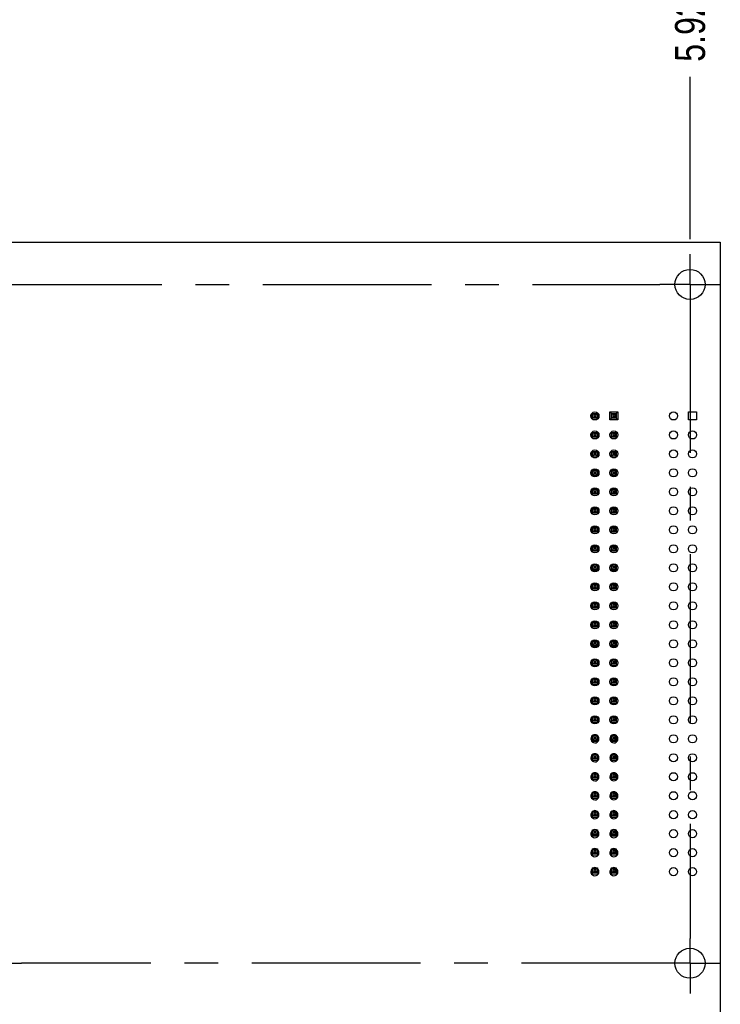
# Model space of a CAD drawing. Header units: inches. Extents: x 0 to 34, y 0 to 22.
# Tile 31 of 33: x 25.1 to 28, y 14 to 18.1. Entities that reach past the tile are written whole.
import ezdxf

# ---------------------------------------------------------------- set-up
doc = ezdxf.new("R2010")
doc.units = ezdxf.units.IN
doc.header["$LTSCALE"] = 1.87
doc.header["$MEASUREMENT"] = 0
doc.linetypes.add('CENTER', pattern=[0.6, 0.375, -0.075, 0.075, -0.075])
doc.layers.get('0').update_dxf_attribs({"linetype": 'CONTINUOUS'})
doc.layers.add('02___PRT_ALL_AXES', color=7, linetype='CONTINUOUS')
doc.layers.add('DIMENSIONS', color=7, linetype='CONTINUOUS')
doc.styles.get("Standard").update_dxf_attribs({"font": 'txt', "width": 0.8})
doc.dimstyles.new('DIMSTYLE_2', dxfattribs={"dimtxt": 0.125, "dimasz": 0.18, "dimexe": 0.18, "dimexo": 0.0625, "dimgap": 0.09, "dimtad": 0, "dimtih": 1, "dimtoh": 1, "dimdec": 3, "dimzin": 4, "dimdsep": 46, "dimtxsty": 'STANDARD', "dimblk": '_FILLED', "dimblk1": '_FILLED', "dimblk2": '_FILLED', "dimcen": 0.09, "dimadec": 0, "dimazin": 0, "dimtp": 0.01, "dimtm": 0.01, "dimtfac": 1, "dimtdec": 3, "dimtofl": 0, "dimtmove": 0, "dimatfit": 3, "dimldrblk": '_FILLED', "dimfxl": 1, "dimtolj": 1, "dimtzin": 4, "dimarcsym": 0})

# ---------------------------------------------------------------- blocks, each defined once
blk = doc.blocks.new('*D53')
at = {"layer": 'DIMENSIONS', "color": 2, "linetype": 'CONTINUOUS'}
blk.add_line((27.9006, 17.1366), (27.9006, 17.8125), dxfattribs=at)
at = {"layer": 'DIMENSIONS', "color": 2, "linetype": 'CONTINUOUS', "insert": (27.8381, 17.875), "char_height": 0.125, "width": 1.425, "attachment_point": 1, "rotation": 90, "line_spacing_factor": 0.9}
blk.add_mtext('5.924{\\Ftxt.shx;\\W1.000000;\\H0.125000; }[150.47]', dxfattribs=at)
blk = doc.blocks.new('_FILLED')
at = {"color": 0, "linetype": 'BYBLOCK'}
blk.add_solid([(0, 0), (-1, 0.174), (-1, -0.174)], dxfattribs=at)

msp = doc.modelspace()

# ---------------------------------------------------------------- linework, layer by layer
at = {"color": 7, "linetype": 'CONTINUOUS'}
for p, q in [((21.9766, 17.125), (28.0266, 17.125)), ((28.0266, 17.125), (28.0266, 13.075)), ((27.4888, 16.4076), (27.4888, 16.3961)), ((27.4929, 16.3897), (27.5013, 16.3982)), ((27.493, 16.4142), (27.5013, 16.4059)), ((27.4953, 16.4119), (27.515, 16.4119)), ((27.4953, 16.3922), (27.4953, 16.4119)), ((27.515, 16.3922), (27.4953, 16.3922)), ((27.5013, 16.4059), (27.509, 16.4059)), ((27.5013, 16.3982), (27.5013, 16.4059)), ((27.509, 16.3982), (27.5013, 16.3982)), ((27.509, 16.4059), (27.5169, 16.4138)), ((27.509, 16.4059), (27.509, 16.3982)), ((27.5171, 16.3901), (27.509, 16.3982)), ((27.515, 16.4119), (27.515, 16.3922)), ((27.5668, 16.4189), (27.6008, 16.4189)), ((27.5668, 16.3849), (27.5668, 16.4189)), ((27.6008, 16.3849), (27.5668, 16.3849)), ((27.5675, 16.4184), (27.5801, 16.4059)), ((27.5675, 16.3856), (27.5801, 16.3982)), ((27.5741, 16.4119), (27.5938, 16.4119)), ((27.5741, 16.3922), (27.5741, 16.4119)), ((27.5938, 16.3922), (27.5741, 16.3922)), ((27.5801, 16.4059), (27.5878, 16.4059)), ((27.5801, 16.3982), (27.5801, 16.4059)), ((27.5878, 16.3982), (27.5801, 16.3982)), ((27.5878, 16.4059), (27.6003, 16.4184)), ((27.5878, 16.4059), (27.5878, 16.3982)), ((27.6003, 16.3856), (27.5878, 16.3982)), ((27.5938, 16.4119), (27.5938, 16.3922)), ((27.6008, 16.4189), (27.6008, 16.3849)), ((27.8938, 16.4189), (27.9278, 16.4189)), ((27.8938, 16.3849), (27.8938, 16.4189)), ((27.9278, 16.3849), (27.8938, 16.3849)), ((27.9278, 16.4189), (27.9278, 16.3849)), ((27.4888, 16.3286), (27.4888, 16.3171)), ((27.4927, 16.3109), (27.5013, 16.3194)), ((27.4932, 16.3353), (27.5013, 16.3271)), ((27.4953, 16.3331), (27.515, 16.3331)), ((27.4953, 16.3134), (27.4953, 16.3331)), ((27.515, 16.3134), (27.4953, 16.3134)), ((27.5105, 16.3069), (27.499, 16.3069)), ((27.5013, 16.3271), (27.509, 16.3271)), ((27.5013, 16.3194), (27.5013, 16.3271)), ((27.509, 16.3194), (27.5013, 16.3194)), ((27.509, 16.3271), (27.5168, 16.3349)), ((27.509, 16.3271), (27.509, 16.3194)), ((27.5172, 16.3113), (27.509, 16.3194)), ((27.515, 16.3331), (27.515, 16.3134)), ((27.5716, 16.311), (27.5801, 16.3194)), ((27.572, 16.3352), (27.5801, 16.3271)), ((27.5741, 16.3331), (27.5938, 16.3331)), ((27.5741, 16.3134), (27.5741, 16.3331)), ((27.5938, 16.3134), (27.5741, 16.3134)), ((27.5895, 16.3069), (27.578, 16.3069)), ((27.5801, 16.3271), (27.5878, 16.3271)), ((27.5801, 16.3194), (27.5801, 16.3271)), ((27.5878, 16.3194), (27.5801, 16.3194)), ((27.5878, 16.3271), (27.5956, 16.335)), ((27.5878, 16.3271), (27.5878, 16.3194)), ((27.5961, 16.3111), (27.5878, 16.3194)), ((27.5938, 16.3331), (27.5938, 16.3134)), ((27.4888, 16.2496), (27.4888, 16.2381)), ((27.4926, 16.232), (27.5013, 16.2407)), ((27.4933, 16.2564), (27.5013, 16.2484)), ((27.4953, 16.2544), (27.515, 16.2544)), ((27.4953, 16.2347), (27.4953, 16.2544)), ((27.515, 16.2347), (27.4953, 16.2347)), ((27.5112, 16.2281), (27.4983, 16.2281)), ((27.5013, 16.2484), (27.509, 16.2484)), ((27.5013, 16.2407), (27.5013, 16.2484)), ((27.509, 16.2407), (27.5013, 16.2407)), ((27.509, 16.2484), (27.5166, 16.256)), ((27.509, 16.2484), (27.509, 16.2407)), ((27.5173, 16.2324), (27.509, 16.2407)), ((27.515, 16.2544), (27.515, 16.2347)), ((27.5715, 16.2321), (27.5801, 16.2407)), ((27.5722, 16.2563), (27.5801, 16.2484)), ((27.5741, 16.2544), (27.5938, 16.2544)), ((27.5741, 16.2347), (27.5741, 16.2544)), ((27.5938, 16.2347), (27.5741, 16.2347)), ((27.5902, 16.2281), (27.5773, 16.2281)), ((27.5801, 16.2484), (27.5878, 16.2484)), ((27.5801, 16.2407), (27.5801, 16.2484)), ((27.5878, 16.2407), (27.5801, 16.2407)), ((27.5878, 16.2484), (27.5955, 16.2561)), ((27.5878, 16.2484), (27.5878, 16.2407)), ((27.5962, 16.2323), (27.5878, 16.2407)), ((27.5938, 16.2544), (27.5938, 16.2347)), ((27.4888, 16.1706), (27.4888, 16.1591)), ((27.4925, 16.1531), (27.5013, 16.162)), ((27.4934, 16.1775), (27.5013, 16.1697)), ((27.4953, 16.1757), (27.515, 16.1757)), ((27.4953, 16.156), (27.4953, 16.1757)), ((27.515, 16.156), (27.4953, 16.156)), ((27.5118, 16.1494), (27.4977, 16.1494)), ((27.5013, 16.1697), (27.509, 16.1697)), ((27.5013, 16.162), (27.5013, 16.1697)), ((27.509, 16.162), (27.5013, 16.162)), ((27.509, 16.1697), (27.5165, 16.1771)), ((27.509, 16.1697), (27.509, 16.162)), ((27.5174, 16.1536), (27.509, 16.162)), ((27.515, 16.1757), (27.515, 16.156)), ((27.5714, 16.1533), (27.5801, 16.162)), ((27.5723, 16.1774), (27.5801, 16.1697)), ((27.5741, 16.1757), (27.5938, 16.1757)), ((27.5741, 16.156), (27.5741, 16.1757)), ((27.5938, 16.156), (27.5741, 16.156)), ((27.5908, 16.1494), (27.5767, 16.1494)), ((27.5801, 16.1697), (27.5878, 16.1697)), ((27.5801, 16.162), (27.5801, 16.1697)), ((27.5878, 16.162), (27.5801, 16.162)), ((27.5878, 16.1697), (27.5954, 16.1773)), ((27.5878, 16.1697), (27.5878, 16.162)), ((27.5963, 16.1534), (27.5878, 16.162)), ((27.5938, 16.1757), (27.5938, 16.156)), ((27.4936, 16.0987), (27.5013, 16.0909)), ((27.4953, 16.0969), (27.515, 16.0969)), ((27.4953, 16.0772), (27.4953, 16.0969)), ((27.509, 16.0909), (27.5164, 16.0983)), ((27.515, 16.0969), (27.515, 16.0772)), ((27.5724, 16.0985), (27.5801, 16.0909)), ((27.5741, 16.0969), (27.5938, 16.0969)), ((27.5741, 16.0772), (27.5741, 16.0969)), ((27.5878, 16.0909), (27.5952, 16.0984)), ((27.5938, 16.0969), (27.5938, 16.0772)), ((27.4888, 16.0916), (27.4888, 16.0801)), ((27.4924, 16.0743), (27.5013, 16.0832)), ((27.515, 16.0772), (27.4953, 16.0772)), ((27.5123, 16.0707), (27.4972, 16.0707)), ((27.5013, 16.0909), (27.509, 16.0909)), ((27.5013, 16.0832), (27.5013, 16.0909)), ((27.509, 16.0832), (27.5013, 16.0832)), ((27.509, 16.0909), (27.509, 16.0832)), ((27.5175, 16.0747), (27.509, 16.0832)), ((27.5712, 16.0744), (27.5801, 16.0832)), ((27.5938, 16.0772), (27.5741, 16.0772)), ((27.5913, 16.0707), (27.5762, 16.0707)), ((27.5801, 16.0909), (27.5878, 16.0909)), ((27.5801, 16.0832), (27.5801, 16.0909)), ((27.5878, 16.0832), (27.5801, 16.0832)), ((27.5878, 16.0909), (27.5878, 16.0832)), ((27.5964, 16.0746), (27.5878, 16.0832)), ((27.4937, 16.0198), (27.5013, 16.0122)), ((27.4953, 16.0182), (27.515, 16.0182)), ((27.4953, 15.9985), (27.4953, 16.0182)), ((27.509, 16.0122), (27.5162, 16.0194)), ((27.515, 16.0182), (27.515, 15.9985)), ((27.5726, 16.0197), (27.5801, 16.0122)), ((27.5741, 16.0182), (27.5938, 16.0182)), ((27.5741, 15.9985), (27.5741, 16.0182)), ((27.5878, 16.0122), (27.5951, 16.0195)), ((27.5938, 16.0182), (27.5938, 15.9985)), ((27.4888, 16.0126), (27.4888, 16.0011)), ((27.4922, 15.9954), (27.5013, 16.0045)), ((27.515, 15.9985), (27.4953, 15.9985)), ((27.5128, 15.9919), (27.4967, 15.9919)), ((27.5013, 16.0122), (27.509, 16.0122)), ((27.5013, 16.0045), (27.5013, 16.0122)), ((27.509, 16.0045), (27.5013, 16.0045)), ((27.509, 16.0122), (27.509, 16.0045)), ((27.5177, 15.9958), (27.509, 16.0045)), ((27.5711, 15.9955), (27.5801, 16.0045)), ((27.5938, 15.9985), (27.5741, 15.9985)), ((27.5918, 15.9919), (27.5757, 15.9919)), ((27.5801, 16.0122), (27.5878, 16.0122)), ((27.5801, 16.0045), (27.5801, 16.0122)), ((27.5878, 16.0045), (27.5801, 16.0045)), ((27.5878, 16.0122), (27.5878, 16.0045)), ((27.5965, 15.9957), (27.5878, 16.0045)), ((27.4888, 15.9336), (27.4888, 15.9221)), ((27.4938, 15.9409), (27.5013, 15.9334)), ((27.4953, 15.9394), (27.515, 15.9394)), ((27.4953, 15.9197), (27.4953, 15.9394)), ((27.5013, 15.9334), (27.509, 15.9334)), ((27.5013, 15.9257), (27.5013, 15.9334)), ((27.509, 15.9334), (27.5161, 15.9405)), ((27.509, 15.9334), (27.509, 15.9257)), ((27.515, 15.9394), (27.515, 15.9197)), ((27.5727, 15.9408), (27.5801, 15.9334)), ((27.5741, 15.9394), (27.5938, 15.9394)), ((27.5741, 15.9197), (27.5741, 15.9394)), ((27.5801, 15.9334), (27.5878, 15.9334)), ((27.5801, 15.9257), (27.5801, 15.9334)), ((27.5878, 15.9334), (27.595, 15.9407)), ((27.5878, 15.9334), (27.5878, 15.9257)), ((27.5938, 15.9394), (27.5938, 15.9197)), ((27.4921, 15.9165), (27.5013, 15.9257)), ((27.515, 15.9197), (27.4953, 15.9197)), ((27.5133, 15.9132), (27.4962, 15.9132)), ((27.509, 15.9257), (27.5013, 15.9257)), ((27.5178, 15.917), (27.509, 15.9257)), ((27.571, 15.9167), (27.5801, 15.9257)), ((27.5938, 15.9197), (27.5741, 15.9197)), ((27.5923, 15.9132), (27.5752, 15.9132)), ((27.5878, 15.9257), (27.5801, 15.9257)), ((27.5967, 15.9168), (27.5878, 15.9257)), ((27.4888, 15.8546), (27.4888, 15.8431)), ((27.494, 15.862), (27.5013, 15.8547)), ((27.4953, 15.8607), (27.515, 15.8607)), ((27.4953, 15.841), (27.4953, 15.8607)), ((27.5013, 15.8547), (27.509, 15.8547)), ((27.5013, 15.847), (27.5013, 15.8547)), ((27.509, 15.8547), (27.516, 15.8617)), ((27.509, 15.8547), (27.509, 15.847)), ((27.515, 15.8607), (27.515, 15.841)), ((27.5728, 15.8619), (27.5801, 15.8547)), ((27.5741, 15.8607), (27.5938, 15.8607)), ((27.5741, 15.841), (27.5741, 15.8607)), ((27.5801, 15.8547), (27.5878, 15.8547)), ((27.5801, 15.847), (27.5801, 15.8547)), ((27.5878, 15.8547), (27.5948, 15.8618)), ((27.5878, 15.8547), (27.5878, 15.847)), ((27.5938, 15.8607), (27.5938, 15.841)), ((27.492, 15.8377), (27.5013, 15.847)), ((27.515, 15.841), (27.4953, 15.841)), ((27.5137, 15.8344), (27.4958, 15.8344)), ((27.509, 15.847), (27.5013, 15.847)), ((27.5179, 15.8381), (27.509, 15.847)), ((27.5709, 15.8378), (27.5801, 15.847)), ((27.5938, 15.841), (27.5741, 15.841)), ((27.5927, 15.8344), (27.5748, 15.8344)), ((27.5878, 15.847), (27.5801, 15.847)), ((27.5968, 15.838), (27.5878, 15.847)), ((27.4888, 15.7756), (27.4888, 15.7641)), ((27.4919, 15.7588), (27.5013, 15.7683)), ((27.4941, 15.7831), (27.5013, 15.776)), ((27.4953, 15.782), (27.515, 15.782)), ((27.4953, 15.7623), (27.4953, 15.782)), ((27.5013, 15.776), (27.509, 15.776)), ((27.5013, 15.7683), (27.5013, 15.776)), ((27.509, 15.7683), (27.5013, 15.7683)), ((27.509, 15.776), (27.515, 15.782)), ((27.509, 15.776), (27.509, 15.7683)), ((27.518, 15.7593), (27.509, 15.7683)), ((27.515, 15.782), (27.515, 15.7623)), ((27.5707, 15.759), (27.5801, 15.7683)), ((27.573, 15.783), (27.5801, 15.776)), ((27.5741, 15.782), (27.5938, 15.782)), ((27.5741, 15.7623), (27.5741, 15.782)), ((27.5801, 15.776), (27.5878, 15.776)), ((27.5801, 15.7683), (27.5801, 15.776)), ((27.5878, 15.7683), (27.5801, 15.7683)), ((27.5878, 15.776), (27.5947, 15.7829)), ((27.5878, 15.776), (27.5878, 15.7683)), ((27.5969, 15.7591), (27.5878, 15.7683)), ((27.5938, 15.782), (27.5938, 15.7623)), ((27.515, 15.7623), (27.4953, 15.7623)), ((27.5141, 15.7557), (27.4954, 15.7557)), ((27.5938, 15.7623), (27.5741, 15.7623)), ((27.5931, 15.7557), (27.5744, 15.7557)), ((27.4888, 15.6966), (27.4888, 15.6851)), ((27.4917, 15.68), (27.5013, 15.6895)), ((27.4943, 15.7043), (27.5013, 15.6972)), ((27.4953, 15.7032), (27.515, 15.7032)), ((27.4953, 15.6835), (27.4953, 15.7032)), ((27.5013, 15.6972), (27.509, 15.6972)), ((27.5013, 15.6895), (27.5013, 15.6972)), ((27.509, 15.6895), (27.5013, 15.6895)), ((27.509, 15.6972), (27.515, 15.7032)), ((27.509, 15.6972), (27.509, 15.6895)), ((27.5181, 15.6804), (27.509, 15.6895)), ((27.515, 15.7032), (27.515, 15.6835)), ((27.5706, 15.6801), (27.5801, 15.6895)), ((27.5731, 15.7041), (27.5801, 15.6972)), ((27.5741, 15.7032), (27.5938, 15.7032)), ((27.5741, 15.6835), (27.5741, 15.7032)), ((27.5801, 15.6972), (27.5878, 15.6972)), ((27.5801, 15.6895), (27.5801, 15.6972)), ((27.5878, 15.6895), (27.5801, 15.6895)), ((27.5878, 15.6972), (27.5938, 15.7032)), ((27.5878, 15.6972), (27.5878, 15.6895)), ((27.597, 15.6803), (27.5878, 15.6895)), ((27.5938, 15.7032), (27.5938, 15.6835)), ((27.5145, 15.677), (27.495, 15.677)), ((27.515, 15.6835), (27.4953, 15.6835)), ((27.5935, 15.677), (27.574, 15.677)), ((27.5938, 15.6835), (27.5741, 15.6835)), ((27.4888, 15.6176), (27.4888, 15.6061)), ((27.4916, 15.6011), (27.5013, 15.6108)), ((27.4944, 15.6254), (27.5013, 15.6185)), ((27.4953, 15.6245), (27.515, 15.6245)), ((27.4953, 15.6048), (27.4953, 15.6245)), ((27.515, 15.6048), (27.4953, 15.6048)), ((27.5013, 15.6185), (27.509, 15.6185)), ((27.5013, 15.6108), (27.5013, 15.6185)), ((27.509, 15.6108), (27.5013, 15.6108)), ((27.509, 15.6185), (27.515, 15.6245)), ((27.509, 15.6185), (27.509, 15.6108)), ((27.5182, 15.6016), (27.509, 15.6108)), ((27.515, 15.6245), (27.515, 15.6048)), ((27.5705, 15.6012), (27.5801, 15.6108)), ((27.5741, 15.6245), (27.5938, 15.6245)), ((27.5801, 15.6185), (27.5741, 15.6245)), ((27.5741, 15.6048), (27.5741, 15.6245)), ((27.5938, 15.6048), (27.5741, 15.6048)), ((27.5801, 15.6185), (27.5878, 15.6185)), ((27.5801, 15.6108), (27.5801, 15.6185)), ((27.5878, 15.6108), (27.5801, 15.6108)), ((27.5878, 15.6185), (27.5938, 15.6245)), ((27.5878, 15.6185), (27.5878, 15.6108)), ((27.5971, 15.6014), (27.5878, 15.6108)), ((27.5938, 15.6245), (27.5938, 15.6048)), ((27.5149, 15.5982), (27.4946, 15.5982)), ((27.5939, 15.5982), (27.5736, 15.5982)), ((27.4888, 15.5386), (27.4888, 15.5271)), ((27.4915, 15.5222), (27.495, 15.5257)), ((27.4953, 15.5457), (27.515, 15.5457)), ((27.5013, 15.5397), (27.4953, 15.5457)), ((27.4953, 15.526), (27.4953, 15.5457)), ((27.4953, 15.526), (27.5013, 15.532)), ((27.515, 15.526), (27.4953, 15.526)), ((27.5013, 15.5397), (27.509, 15.5397)), ((27.5013, 15.532), (27.5013, 15.5397)), ((27.509, 15.532), (27.5013, 15.532)), ((27.509, 15.5397), (27.515, 15.5457)), ((27.509, 15.5397), (27.509, 15.532)), ((27.5184, 15.5227), (27.509, 15.532)), ((27.515, 15.5457), (27.515, 15.526)), ((27.5704, 15.5224), (27.5801, 15.532)), ((27.5741, 15.5457), (27.5938, 15.5457)), ((27.5801, 15.5397), (27.5741, 15.5457)), ((27.5741, 15.526), (27.5741, 15.5457)), ((27.5938, 15.526), (27.5741, 15.526)), ((27.5801, 15.5397), (27.5878, 15.5397)), ((27.5801, 15.532), (27.5801, 15.5397)), ((27.5878, 15.532), (27.5801, 15.532)), ((27.5878, 15.5397), (27.5938, 15.5457)), ((27.5878, 15.5397), (27.5878, 15.532)), ((27.5972, 15.5226), (27.5878, 15.532)), ((27.5938, 15.5457), (27.5938, 15.526)), ((27.5152, 15.5195), (27.4953, 15.5195)), ((27.5942, 15.5195), (27.5741, 15.5195)), ((27.4888, 15.4596), (27.4888, 15.4481)), ((27.4914, 15.4434), (27.5013, 15.4533)), ((27.4953, 15.467), (27.515, 15.467)), ((27.5013, 15.461), (27.4953, 15.467)), ((27.4953, 15.4473), (27.4953, 15.467)), ((27.515, 15.4473), (27.4953, 15.4473)), ((27.5155, 15.4407), (27.4953, 15.4407)), ((27.5013, 15.461), (27.509, 15.461)), ((27.5013, 15.4533), (27.5013, 15.461)), ((27.509, 15.4533), (27.5013, 15.4533)), ((27.509, 15.461), (27.515, 15.467)), ((27.509, 15.461), (27.509, 15.4533)), ((27.5185, 15.4438), (27.509, 15.4533)), ((27.515, 15.467), (27.515, 15.4473)), ((27.5703, 15.4435), (27.5737, 15.4469)), ((27.5741, 15.467), (27.5938, 15.467)), ((27.5801, 15.461), (27.5741, 15.467)), ((27.5741, 15.4473), (27.5741, 15.467)), ((27.5741, 15.4473), (27.5801, 15.4533)), ((27.5938, 15.4473), (27.5741, 15.4473)), ((27.5938, 15.4407), (27.5741, 15.4407)), ((27.5801, 15.461), (27.5878, 15.461)), ((27.5801, 15.4533), (27.5801, 15.461)), ((27.5878, 15.4533), (27.5801, 15.4533)), ((27.5878, 15.461), (27.5938, 15.467)), ((27.5878, 15.461), (27.5878, 15.4533)), ((27.5974, 15.4437), (27.5878, 15.4533)), ((27.5938, 15.467), (27.5938, 15.4473)), ((27.4888, 15.3806), (27.4888, 15.3691)), ((27.4913, 15.3645), (27.5013, 15.3746)), ((27.4953, 15.3883), (27.515, 15.3883)), ((27.5013, 15.3823), (27.4953, 15.3883)), ((27.4953, 15.3686), (27.4953, 15.3883)), ((27.515, 15.3686), (27.4953, 15.3686)), ((27.515, 15.362), (27.4953, 15.362)), ((27.5013, 15.3823), (27.509, 15.3823)), ((27.5013, 15.3746), (27.5013, 15.3823)), ((27.509, 15.3746), (27.5013, 15.3746)), ((27.509, 15.3823), (27.515, 15.3883)), ((27.509, 15.3823), (27.509, 15.3746)), ((27.5186, 15.365), (27.509, 15.3746)), ((27.515, 15.3883), (27.515, 15.3686)), ((27.5702, 15.3647), (27.5801, 15.3746)), ((27.5741, 15.3883), (27.5938, 15.3883)), ((27.5801, 15.3823), (27.5741, 15.3883)), ((27.5741, 15.3686), (27.5741, 15.3883)), ((27.5938, 15.3686), (27.5741, 15.3686)), ((27.5938, 15.362), (27.5741, 15.362)), ((27.5801, 15.3823), (27.5878, 15.3823)), ((27.5801, 15.3746), (27.5801, 15.3823)), ((27.5878, 15.3746), (27.5801, 15.3746)), ((27.5878, 15.3823), (27.5938, 15.3883)), ((27.5878, 15.3823), (27.5878, 15.3746)), ((27.5938, 15.3686), (27.5878, 15.3746)), ((27.5938, 15.3883), (27.5938, 15.3686)), ((27.5975, 15.3648), (27.5941, 15.3682)), ((27.4888, 15.3016), (27.4888, 15.2901)), ((27.4912, 15.2857), (27.5013, 15.2958)), ((27.515, 15.2833), (27.4934, 15.2833)), ((27.4953, 15.3095), (27.515, 15.3095)), ((27.5013, 15.3035), (27.4953, 15.3095)), ((27.4953, 15.2898), (27.4953, 15.3095)), ((27.515, 15.2898), (27.4953, 15.2898)), ((27.5013, 15.3035), (27.509, 15.3035)), ((27.5013, 15.2958), (27.5013, 15.3035)), ((27.509, 15.2958), (27.5013, 15.2958)), ((27.509, 15.3035), (27.515, 15.3095)), ((27.509, 15.3035), (27.509, 15.2958)), ((27.515, 15.2898), (27.509, 15.2958)), ((27.515, 15.3095), (27.515, 15.2898)), ((27.5187, 15.2861), (27.5154, 15.2895)), ((27.5701, 15.2858), (27.5801, 15.2958)), ((27.5741, 15.3095), (27.5938, 15.3095)), ((27.5801, 15.3035), (27.5741, 15.3095)), ((27.5741, 15.2898), (27.5741, 15.3095)), ((27.5938, 15.2898), (27.5741, 15.2898)), ((27.5938, 15.2833), (27.5741, 15.2833)), ((27.5801, 15.3035), (27.5878, 15.3035)), ((27.5801, 15.2958), (27.5801, 15.3035)), ((27.5878, 15.2958), (27.5801, 15.2958)), ((27.5878, 15.3035), (27.5938, 15.3095)), ((27.5878, 15.3035), (27.5878, 15.2958)), ((27.5976, 15.286), (27.5878, 15.2958)), ((27.5938, 15.3095), (27.5938, 15.2898)), ((27.4888, 15.2226), (27.4888, 15.2111)), ((27.4911, 15.2068), (27.5013, 15.2171)), ((27.515, 15.2045), (27.4931, 15.2045)), ((27.4953, 15.2308), (27.515, 15.2308)), ((27.5013, 15.2248), (27.4953, 15.2308)), ((27.4953, 15.2111), (27.4953, 15.2308)), ((27.515, 15.2111), (27.4953, 15.2111)), ((27.5013, 15.2248), (27.509, 15.2248)), ((27.5013, 15.2171), (27.5013, 15.2248)), ((27.509, 15.2171), (27.5013, 15.2171)), ((27.509, 15.2248), (27.515, 15.2308)), ((27.509, 15.2248), (27.509, 15.2171)), ((27.5188, 15.2073), (27.509, 15.2171)), ((27.515, 15.2308), (27.515, 15.2111)), ((27.57, 15.207), (27.5801, 15.2171)), ((27.5938, 15.2045), (27.5721, 15.2045)), ((27.5741, 15.2308), (27.5938, 15.2308)), ((27.5801, 15.2248), (27.5741, 15.2308)), ((27.5741, 15.2111), (27.5741, 15.2308)), ((27.5938, 15.2111), (27.5741, 15.2111)), ((27.5801, 15.2248), (27.5878, 15.2248)), ((27.5801, 15.2171), (27.5801, 15.2248)), ((27.5878, 15.2171), (27.5801, 15.2171)), ((27.5878, 15.2248), (27.5938, 15.2308)), ((27.5878, 15.2248), (27.5878, 15.2171)), ((27.5977, 15.2071), (27.5878, 15.2171)), ((27.5938, 15.2308), (27.5938, 15.2111)), ((27.4888, 15.1436), (27.4888, 15.1321)), ((27.491, 15.128), (27.5013, 15.1383)), ((27.515, 15.1258), (27.4928, 15.1258)), ((27.4953, 15.152), (27.515, 15.152)), ((27.5013, 15.146), (27.4953, 15.152)), ((27.4953, 15.1323), (27.4953, 15.152)), ((27.515, 15.1323), (27.4953, 15.1323)), ((27.5013, 15.146), (27.509, 15.146)), ((27.5013, 15.1383), (27.5013, 15.146)), ((27.509, 15.1383), (27.5013, 15.1383)), ((27.509, 15.146), (27.515, 15.152)), ((27.509, 15.146), (27.509, 15.1383)), ((27.5189, 15.1285), (27.509, 15.1383)), ((27.515, 15.152), (27.515, 15.1323)), ((27.5698, 15.1281), (27.5801, 15.1383)), ((27.5957, 15.1258), (27.5718, 15.1258)), ((27.5741, 15.152), (27.5938, 15.152)), ((27.5801, 15.146), (27.5741, 15.152)), ((27.5741, 15.1323), (27.5741, 15.152)), ((27.5938, 15.1323), (27.5741, 15.1323)), ((27.5801, 15.146), (27.5878, 15.146)), ((27.5801, 15.1383), (27.5801, 15.146)), ((27.5878, 15.1383), (27.5801, 15.1383)), ((27.5878, 15.146), (27.5938, 15.152)), ((27.5878, 15.146), (27.5878, 15.1383)), ((27.5978, 15.1283), (27.5878, 15.1383)), ((27.5938, 15.152), (27.5938, 15.1323)), ((27.4953, 15.0733), (27.515, 15.0733)), ((27.5013, 15.0673), (27.4953, 15.0733)), ((27.4953, 15.0536), (27.4953, 15.0733)), ((27.509, 15.0673), (27.515, 15.0733)), ((27.515, 15.0733), (27.515, 15.0536)), ((27.5741, 15.0733), (27.5938, 15.0733)), ((27.5801, 15.0673), (27.5741, 15.0733)), ((27.5741, 15.0536), (27.5741, 15.0733)), ((27.5878, 15.0673), (27.5938, 15.0733)), ((27.5938, 15.0733), (27.5938, 15.0536)), ((27.4888, 15.0638), (27.4888, 15.0536)), ((27.4911, 15.0494), (27.5013, 15.0596)), ((27.5163, 15.047), (27.4921, 15.047)), ((27.515, 15.0536), (27.4953, 15.0536)), ((27.5013, 15.0673), (27.509, 15.0673)), ((27.5013, 15.0596), (27.5013, 15.0673)), ((27.509, 15.0596), (27.5013, 15.0596)), ((27.509, 15.0673), (27.509, 15.0596)), ((27.5188, 15.0498), (27.509, 15.0596)), ((27.5697, 15.0493), (27.5801, 15.0596)), ((27.596, 15.047), (27.5716, 15.047)), ((27.5938, 15.0536), (27.5741, 15.0536)), ((27.5801, 15.0673), (27.5878, 15.0673)), ((27.5801, 15.0596), (27.5801, 15.0673)), ((27.5878, 15.0596), (27.5801, 15.0596)), ((27.5878, 15.0673), (27.5878, 15.0596)), ((27.5979, 15.0495), (27.5878, 15.0596)), ((27.4953, 14.9946), (27.515, 14.9946)), ((27.5013, 14.9886), (27.4953, 14.9946)), ((27.4953, 14.9749), (27.4953, 14.9946)), ((27.509, 14.9886), (27.515, 14.9946)), ((27.515, 14.9946), (27.515, 14.9749)), ((27.5741, 14.9946), (27.5938, 14.9946)), ((27.5801, 14.9886), (27.5741, 14.9946)), ((27.5741, 14.9749), (27.5741, 14.9946)), ((27.5878, 14.9886), (27.5938, 14.9946)), ((27.5938, 14.9946), (27.5938, 14.9749)), ((27.4888, 14.9847), (27.4888, 14.9749)), ((27.491, 14.9706), (27.5013, 14.9809)), ((27.5166, 14.9683), (27.4923, 14.9683)), ((27.515, 14.9749), (27.4953, 14.9749)), ((27.5013, 14.9886), (27.509, 14.9886)), ((27.5013, 14.9809), (27.5013, 14.9886)), ((27.509, 14.9809), (27.5013, 14.9809)), ((27.509, 14.9886), (27.509, 14.9809)), ((27.5189, 14.9709), (27.509, 14.9809)), ((27.5699, 14.9707), (27.5801, 14.9809)), ((27.5956, 14.9683), (27.5714, 14.9683)), ((27.5938, 14.9749), (27.5741, 14.9749)), ((27.5801, 14.9886), (27.5878, 14.9886)), ((27.5801, 14.9809), (27.5801, 14.9886)), ((27.5878, 14.9809), (27.5801, 14.9809)), ((27.5878, 14.9886), (27.5878, 14.9809)), ((27.5978, 14.9708), (27.5878, 14.9809)), ((27.4953, 14.9158), (27.515, 14.9158)), ((27.5013, 14.9098), (27.4953, 14.9158)), ((27.4953, 14.8961), (27.4953, 14.9158)), ((27.5013, 14.9098), (27.509, 14.9098)), ((27.5013, 14.9021), (27.5013, 14.9098)), ((27.509, 14.9098), (27.515, 14.9158)), ((27.509, 14.9098), (27.509, 14.9021)), ((27.515, 14.9158), (27.515, 14.8961)), ((27.5741, 14.9158), (27.5938, 14.9158)), ((27.5801, 14.9098), (27.5741, 14.9158)), ((27.5741, 14.8961), (27.5741, 14.9158)), ((27.5801, 14.9098), (27.5878, 14.9098)), ((27.5801, 14.9021), (27.5801, 14.9098)), ((27.5878, 14.9098), (27.5938, 14.9158)), ((27.5878, 14.9098), (27.5878, 14.9021)), ((27.5938, 14.9158), (27.5938, 14.8961)), ((27.4888, 14.9052), (27.4888, 14.8961)), ((27.4909, 14.8917), (27.5013, 14.9021)), ((27.5169, 14.8896), (27.4925, 14.8896)), ((27.515, 14.8961), (27.4953, 14.8961)), ((27.509, 14.9021), (27.5013, 14.9021)), ((27.519, 14.8922), (27.509, 14.9021)), ((27.5698, 14.8919), (27.5801, 14.9021)), ((27.5959, 14.8896), (27.5715, 14.8896)), ((27.5938, 14.8961), (27.5741, 14.8961)), ((27.5878, 14.9021), (27.5801, 14.9021)), ((27.5978, 14.892), (27.5878, 14.9021)), ((27.4888, 14.8262), (27.4888, 14.8174)), ((27.4953, 14.8371), (27.515, 14.8371)), ((27.5013, 14.8311), (27.4953, 14.8371)), ((27.4953, 14.8174), (27.4953, 14.8371)), ((27.5013, 14.8311), (27.509, 14.8311)), ((27.5013, 14.8234), (27.5013, 14.8311)), ((27.509, 14.8311), (27.515, 14.8371)), ((27.509, 14.8311), (27.509, 14.8234)), ((27.515, 14.8371), (27.515, 14.8174)), ((27.5741, 14.8371), (27.5938, 14.8371)), ((27.5801, 14.8311), (27.5741, 14.8371)), ((27.5741, 14.8174), (27.5741, 14.8371)), ((27.5801, 14.8311), (27.5878, 14.8311)), ((27.5801, 14.8234), (27.5801, 14.8311)), ((27.5878, 14.8311), (27.5938, 14.8371)), ((27.5878, 14.8311), (27.5878, 14.8234)), ((27.5938, 14.8371), (27.5938, 14.8174)), ((27.4908, 14.8129), (27.5013, 14.8234)), ((27.5171, 14.8108), (27.4923, 14.8108)), ((27.515, 14.8174), (27.4953, 14.8174)), ((27.509, 14.8234), (27.5013, 14.8234)), ((27.5191, 14.8133), (27.509, 14.8234)), ((27.5697, 14.813), (27.5801, 14.8234)), ((27.5961, 14.8108), (27.5714, 14.8108)), ((27.5938, 14.8174), (27.5741, 14.8174)), ((27.5878, 14.8234), (27.5801, 14.8234)), ((27.598, 14.8132), (27.5878, 14.8234)), ((27.4888, 14.7472), (27.4888, 14.7386)), ((27.4907, 14.734), (27.5013, 14.7446)), ((27.4953, 14.7583), (27.515, 14.7583)), ((27.5013, 14.7523), (27.4953, 14.7583)), ((27.4953, 14.7386), (27.4953, 14.7583)), ((27.5013, 14.7523), (27.509, 14.7523)), ((27.5013, 14.7446), (27.5013, 14.7523)), ((27.509, 14.7446), (27.5013, 14.7446)), ((27.509, 14.7523), (27.515, 14.7583)), ((27.509, 14.7523), (27.509, 14.7446)), ((27.5192, 14.7344), (27.509, 14.7446)), ((27.515, 14.7583), (27.515, 14.7386)), ((27.5696, 14.7342), (27.5801, 14.7446)), ((27.5741, 14.7583), (27.5938, 14.7583)), ((27.5801, 14.7523), (27.5741, 14.7583)), ((27.5741, 14.7386), (27.5741, 14.7583)), ((27.5801, 14.7523), (27.5878, 14.7523)), ((27.5801, 14.7446), (27.5801, 14.7523)), ((27.5878, 14.7446), (27.5801, 14.7446)), ((27.5878, 14.7523), (27.5938, 14.7583)), ((27.5878, 14.7523), (27.5878, 14.7446)), ((27.5981, 14.7343), (27.5878, 14.7446)), ((27.5938, 14.7583), (27.5938, 14.7386)), ((27.5173, 14.7321), (27.4921, 14.7321)), ((27.515, 14.7386), (27.4953, 14.7386)), ((27.5963, 14.7321), (27.5712, 14.7321)), ((27.5938, 14.7386), (27.5741, 14.7386)), ((27.4888, 14.6682), (27.4888, 14.6599)), ((27.4906, 14.6552), (27.5013, 14.6659)), ((27.4953, 14.6796), (27.515, 14.6796)), ((27.5013, 14.6736), (27.4953, 14.6796)), ((27.4953, 14.6599), (27.4953, 14.6796)), ((27.5013, 14.6736), (27.509, 14.6736)), ((27.5013, 14.6659), (27.5013, 14.6736)), ((27.509, 14.6659), (27.5013, 14.6659)), ((27.509, 14.6736), (27.515, 14.6796)), ((27.509, 14.6736), (27.509, 14.6659)), ((27.5193, 14.6556), (27.509, 14.6659)), ((27.515, 14.6796), (27.515, 14.6599)), ((27.5695, 14.6553), (27.5801, 14.6659)), ((27.5741, 14.6796), (27.5938, 14.6796)), ((27.5801, 14.6736), (27.5741, 14.6796)), ((27.5741, 14.6599), (27.5741, 14.6796)), ((27.5801, 14.6736), (27.5878, 14.6736)), ((27.5801, 14.6659), (27.5801, 14.6736)), ((27.5878, 14.6659), (27.5801, 14.6659)), ((27.5878, 14.6736), (27.5938, 14.6796)), ((27.5878, 14.6736), (27.5878, 14.6659)), ((27.5982, 14.6555), (27.5878, 14.6659)), ((27.5938, 14.6796), (27.5938, 14.6599)), ((27.5175, 14.6533), (27.4919, 14.6533)), ((27.515, 14.6599), (27.4953, 14.6599)), ((27.5965, 14.6533), (27.571, 14.6533)), ((27.5938, 14.6599), (27.5741, 14.6599)), ((27.4888, 14.5892), (27.4888, 14.5812)), ((27.4905, 14.5763), (27.5013, 14.5872)), ((27.4953, 14.6009), (27.515, 14.6009)), ((27.5013, 14.5949), (27.4953, 14.6009)), ((27.4953, 14.5812), (27.4953, 14.6009)), ((27.515, 14.5812), (27.4953, 14.5812)), ((27.5013, 14.5949), (27.509, 14.5949)), ((27.5013, 14.5872), (27.5013, 14.5949)), ((27.509, 14.5872), (27.5013, 14.5872)), ((27.509, 14.5949), (27.515, 14.6009)), ((27.509, 14.5949), (27.509, 14.5872)), ((27.5194, 14.5767), (27.509, 14.5872)), ((27.515, 14.6009), (27.515, 14.5812)), ((27.5694, 14.5765), (27.5801, 14.5872)), ((27.5741, 14.6009), (27.5938, 14.6009)), ((27.5801, 14.5949), (27.5741, 14.6009)), ((27.5741, 14.5812), (27.5741, 14.6009)), ((27.5938, 14.5812), (27.5741, 14.5812)), ((27.5801, 14.5949), (27.5878, 14.5949)), ((27.5801, 14.5872), (27.5801, 14.5949)), ((27.5878, 14.5872), (27.5801, 14.5872)), ((27.5878, 14.5949), (27.5938, 14.6009)), ((27.5878, 14.5949), (27.5878, 14.5872)), ((27.5983, 14.5766), (27.5878, 14.5872)), ((27.5938, 14.6009), (27.5938, 14.5812)), ((27.5177, 14.5746), (27.4918, 14.5746)), ((27.5967, 14.5746), (27.5708, 14.5746)), ((27.4888, 14.5102), (27.4888, 14.5024)), ((27.4904, 14.4975), (27.5013, 14.5084)), ((27.4953, 14.5221), (27.515, 14.5221)), ((27.5013, 14.5161), (27.4953, 14.5221)), ((27.4953, 14.5024), (27.4953, 14.5221)), ((27.515, 14.5024), (27.4953, 14.5024)), ((27.5013, 14.5161), (27.509, 14.5161)), ((27.5013, 14.5084), (27.5013, 14.5161)), ((27.509, 14.5084), (27.5013, 14.5084)), ((27.509, 14.5161), (27.515, 14.5221)), ((27.509, 14.5161), (27.509, 14.5084)), ((27.5196, 14.4979), (27.509, 14.5084)), ((27.515, 14.5221), (27.515, 14.5024)), ((27.5693, 14.4976), (27.5801, 14.5084)), ((27.5741, 14.5221), (27.5938, 14.5221)), ((27.5801, 14.5161), (27.5741, 14.5221)), ((27.5741, 14.5024), (27.5741, 14.5221)), ((27.5938, 14.5024), (27.5741, 14.5024)), ((27.5801, 14.5161), (27.5878, 14.5161)), ((27.5801, 14.5084), (27.5801, 14.5161)), ((27.5878, 14.5084), (27.5801, 14.5084)), ((27.5878, 14.5161), (27.5938, 14.5221)), ((27.5878, 14.5161), (27.5878, 14.5084)), ((27.5984, 14.4978), (27.5878, 14.5084)), ((27.5938, 14.5221), (27.5938, 14.5024)), ((27.5179, 14.4959), (27.4916, 14.4959)), ((27.5969, 14.4959), (27.5706, 14.4959))]:
    msp.add_line(p, q, dxfattribs=at)
for centre, radius in [((27.9004, 16.9489), 0.0625), ((27.5048, 16.4019), 0.017), ((27.8318, 16.4019), 0.017), ((27.5048, 16.3229), 0.017), ((27.5838, 16.3229), 0.017), ((27.8318, 16.3229), 0.017), ((27.9108, 16.3229), 0.017), ((27.5048, 16.2439), 0.017), ((27.5838, 16.2439), 0.017), ((27.8318, 16.2439), 0.017), ((27.9108, 16.2439), 0.017), ((27.5048, 16.1649), 0.017), ((27.5838, 16.1649), 0.017), ((27.8318, 16.1649), 0.017), ((27.9108, 16.1649), 0.017), ((27.5048, 16.0859), 0.017), ((27.5838, 16.0859), 0.017), ((27.8318, 16.0859), 0.017), ((27.9108, 16.0859), 0.017), ((27.5048, 16.0069), 0.017), ((27.5838, 16.0069), 0.017), ((27.8318, 16.0069), 0.017), ((27.9108, 16.0069), 0.017), ((27.5048, 15.9279), 0.017), ((27.5838, 15.9279), 0.017), ((27.8318, 15.9279), 0.017), ((27.9108, 15.9279), 0.017), ((27.5048, 15.8489), 0.017), ((27.5838, 15.8489), 0.017), ((27.8318, 15.8489), 0.017), ((27.9108, 15.8489), 0.017), ((27.5048, 15.7699), 0.017), ((27.5838, 15.7699), 0.017), ((27.8318, 15.7699), 0.017), ((27.9108, 15.7699), 0.017), ((27.5048, 15.6909), 0.017), ((27.5838, 15.6909), 0.017), ((27.8318, 15.6909), 0.017), ((27.9108, 15.6909), 0.017), ((27.5048, 15.6119), 0.017), ((27.5838, 15.6119), 0.017), ((27.8318, 15.6119), 0.017), ((27.9108, 15.6119), 0.017), ((27.5048, 15.5329), 0.017), ((27.5838, 15.5329), 0.017), ((27.8318, 15.5329), 0.017), ((27.9108, 15.5329), 0.017), ((27.5048, 15.4539), 0.017), ((27.5838, 15.4539), 0.017), ((27.8318, 15.4539), 0.017), ((27.9108, 15.4539), 0.017), ((27.5048, 15.3749), 0.017), ((27.5838, 15.3749), 0.017), ((27.8318, 15.3749), 0.017), ((27.9108, 15.3749), 0.017), ((27.5048, 15.2959), 0.017), ((27.5838, 15.2959), 0.017), ((27.8318, 15.2959), 0.017), ((27.9108, 15.2959), 0.017), ((27.5048, 15.2169), 0.017), ((27.5838, 15.2169), 0.017), ((27.8318, 15.2169), 0.017), ((27.9108, 15.2169), 0.017), ((27.5048, 15.1379), 0.017), ((27.5838, 15.1379), 0.017), ((27.8318, 15.1379), 0.017), ((27.9108, 15.1379), 0.017), ((27.8318, 15.0589), 0.017), ((27.9108, 15.0589), 0.017), ((27.8318, 14.9799), 0.017), ((27.9108, 14.9799), 0.017), ((27.8318, 14.9009), 0.017), ((27.9108, 14.9009), 0.017), ((27.8318, 14.8219), 0.017), ((27.9108, 14.8219), 0.017), ((27.8318, 14.7429), 0.017), ((27.9108, 14.7429), 0.017), ((27.8318, 14.6639), 0.017), ((27.9108, 14.6639), 0.017), ((27.8318, 14.5849), 0.017), ((27.9108, 14.5849), 0.017), ((27.8318, 14.5059), 0.017), ((27.9108, 14.5059), 0.017), ((27.9004, 14.1251), 0.0625)]:
    msp.add_circle(centre, radius, dxfattribs=at)
for centre, start, end in [((27.5048, 15.0589), 124.8393, 52.8769), ((27.5048, 15.0589), 58.0202, 119.8504), ((27.5838, 15.0589), 124.8241, 53.9553), ((27.5838, 15.0589), 58.0417, 121.9583), ((27.5048, 14.9799), 124.7899, 52.8769), ((27.5048, 14.9799), 59.7152, 118.6723), ((27.5838, 14.9799), 125.9301, 53.9681), ((27.5838, 14.9799), 59.7152, 118.7057), ((27.5048, 14.9009), 123.731, 52.8769), ((27.5048, 14.9009), 64.2529, 118.4992), ((27.5838, 14.9009), 124.7913, 53.9681), ((27.5838, 14.9009), 61.5008, 118.4992), ((27.5048, 14.8219), 123.731, 52.8769), ((27.5048, 14.8219), 63.3953, 116.6047), ((27.5838, 14.8219), 124.7913, 53.9681), ((27.5838, 14.8219), 66.22, 116.6047), ((27.5048, 14.7429), 123.731, 52.8769), ((27.5048, 14.7429), 65.4242, 114.5758), ((27.5838, 14.7429), 124.7913, 53.9681), ((27.5838, 14.7429), 65.4242, 114.5758), ((27.5048, 14.6639), 123.731, 52.8769), ((27.5048, 14.6639), 67.624, 112.376), ((27.5838, 14.6639), 124.7913, 53.9681), ((27.5838, 14.6639), 67.624, 112.376), ((27.5048, 14.5849), 123.731, 52.8769), ((27.5048, 14.5849), 70.0516, 109.9484), ((27.5838, 14.5849), 124.7913, 53.9681), ((27.5838, 14.5849), 70.0516, 109.9484), ((27.5048, 14.5059), 123.731, 52.8769), ((27.5048, 14.5059), 77.1003, 102.8997), ((27.5838, 14.5059), 124.7913, 53.9681), ((27.5838, 14.5059), 77.1003, 102.8997)]:
    msp.add_arc(centre, 0.017, start, end, dxfattribs=at)
at = {"layer": '02___PRT_ALL_AXES', "color": 7, "linetype": 'CENTER'}
for p, q in [((27.9006, 16.949), (27.9006, 17.0741)), ((25.0016, 16.949), (27.7755, 16.949)), ((27.9006, 16.949), (27.7755, 16.949)), ((27.9006, 16.949), (28.0257, 16.949)), ((27.9006, 16.949), (27.9006, 14.2286)), ((27.9006, 14.125), (27.9006, 14.2286)), ((25.0016, 14.125), (25.1195, 14.125)), ((27.9006, 14.125), (25.1195, 14.125)), ((27.9006, 14.125), (28.0257, 14.125)), ((27.9006, 14.125), (27.9006, 13.9999))]:
    msp.add_line(p, q, dxfattribs=at)

# ---------------------------------------------------------------- dimensions: what is measured, and where the dimension line sits
at = {"layer": 'DIMENSIONS', "color": 2, "linetype": 'CONTINUOUS'}
dim = msp.add_ordinate_dim(feature_location=(27.9006, 17.1366), offset=(0, 0.6759), dtype=1, origin=(21.9766, 17.0741), dimstyle='DIMSTYLE_2', dxfattribs=at)
dim.commit()
dim.dimension.update_dxf_attribs({"geometry": '*D53', "text_midpoint": (27.9006, 18.5875)})

doc.saveas('drawing.dxf')
